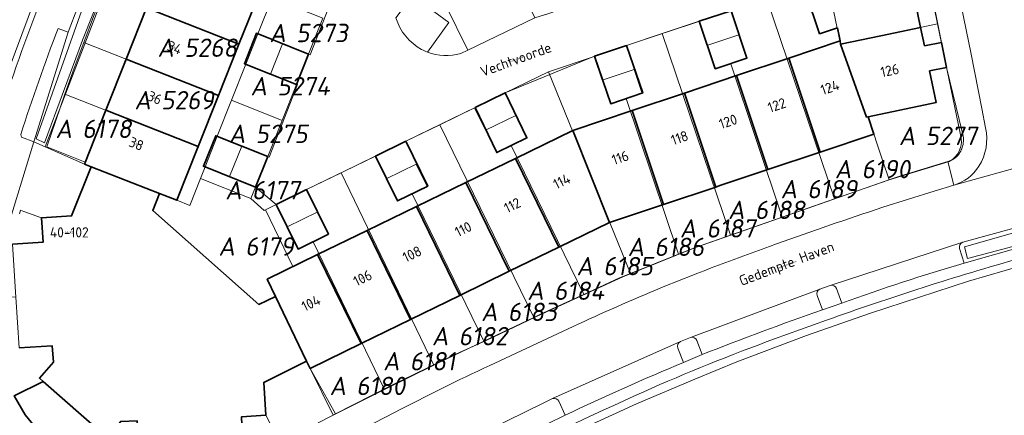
# Model space of a CAD drawing. Header units: metres. Extents: x 237319 to 238937, y 510065 to 511489.
# Tile 134 of 176: x 238254 to 238350, y 510618 to 510657. Entities that reach past the tile are written whole.
import ezdxf
from ezdxf.enums import TextEntityAlignment as Align

# ---------------------------------------------------------------- set-up
doc = ezdxf.new("R2010")
doc.units = ezdxf.units.M
for name, color, linetype, lineweight in [('B-WE-FV-GELEIDING_WILDRASTER-G', 252, 'Continuous', 18), ('B-WE-GR-BEPLANTING_CULTUUR_BODEMBEDEKKER-GV', 252, 'Continuous', 18), ('B-WE-GR-BEPLANTING_CULTUUR_HEESTERS-GV', 252, 'Continuous', 18), ('B-WE-GR-HAAG-GV', 252, 'Continuous', 13), ('B-WE-KG-GRENS_PERCEEL-GV', 252, 'Continuous', 18), ('B-WE-KG-GRENS_PERCEEL-S', 252, 'Continuous', 25), ('B-WE-OG-BEBOUWING-G', 252, 'Continuous', 35), ('B-WE-OG-BEBOUWING-GV', 252, 'Continuous', 35), ('B-WE-OG-BEBOUWING-T18', 252, 'Continuous', 18), ('B-WE-OG-BEBOUWING_HUISNUMMER-T18', 252, 'Continuous', 18), ('B-WE-OG-BEBOUWING_STRAATNAAM-T18', 252, 'Continuous', 18), ('B-WE-OG-TERREIN_BEGROEID-GV', 252, 'Continuous', 18), ('B-WE-OG-TERREIN_ERF-GV', 252, 'Continuous', 18), ('B-WE-OG-TOPOGRAFIE-T18', 252, 'Continuous', 18), ('B-WE-VH-GESLOTENVERHARDING-GV', 252, 'Continuous', 18), ('B-WE-VH-OPENVERHARDING-GV', 252, 'Continuous', 18)]:
    doc.layers.add(name, color=color, linetype=linetype, lineweight=lineweight)
doc.styles.add('NLCS-ISO', font='isocpeur.ttf', dxfattribs={"height": 2.5})
doc.styles.add('NLCS-ISO-M100-T18', font='NLCS-ISO.ttf', dxfattribs={"height": 0.18})

# ---------------------------------------------------------------- blocks, each defined once
blk = doc.blocks.new('SKG-PERCEELNUMMER-SO')
at = {"style": 'NLCS-ISO', "oblique": 10, "flags": 1}
for tag, p in [('GEMEENTECODE', (0, 2.554)), ('PERCEELGROOTTE', (0, -2.446))]:
    blk.add_attdef(tag, text='', height=1.8, dxfattribs=at).set_placement(p, align=Align.MIDDLE_CENTER)
at = {"style": 'NLCS-ISO', "oblique": 10}
blk.add_attdef('SECTIE', text='', height=1.8, dxfattribs=at).set_placement((-0.5, 0), align=Align.MIDDLE_RIGHT)
blk.add_attdef('PERCEELNUMMER', text='', height=1.8, dxfattribs=at).set_placement((0.5, 0), align=Align.MIDDLE_LEFT)
blk = doc.blocks.new('brk-2025')
at = {"layer": 'B-WE-KG-GRENS_PERCEEL-GV', "flags": 128}
for points in [[(238231.922, 510549.452), (238236.176, 510580.823), (238237.202, 510588.391), (238240.276, 510603.337), (238247.485, 510638.42), (238262.406, 510678.404), (238265.555, 510685.343), (238277.933, 510706.512), (238290.887, 510728.696), (238325.986, 510768.014), (238354.023, 510792.177), (238403.109, 510821.014), (238452.711, 510841.197), (238502.093, 510852.531), (238551.952, 510858.287), (238601.829, 510858.689), (238638.972, 510855.507), (238651.961, 510854.301), (238684.981, 510851.961)], [(238684.981, 510851.961), (238651.961, 510854.301), (238638.972, 510855.507), (238601.829, 510858.689), (238551.952, 510858.287), (238502.093, 510852.531), (238452.711, 510841.197), (238403.109, 510821.014), (238354.023, 510792.177), (238325.986, 510768.014), (238290.887, 510728.696), (238277.933, 510706.512), (238265.555, 510685.343), (238262.406, 510678.404), (238247.485, 510638.42), (238240.276, 510603.337), (238272.94, 510598.481), (238267.546, 510594.635), (238250.227, 510577.667), (238249.058, 510575.878), (238236.176, 510580.823), (238231.922, 510549.452)], [(238253.486, 510637.506), (238253.582, 510637.841), (238253.918, 510637.741), (238255.659, 510637.118), (238258.603, 510637.295), (238260.518, 510642.098), (238259.856, 510642.377), (238259.931, 510642.565), (238256.184, 510644.049), (238257.057, 510646.639), (238257.956, 510649.221), (238258.868, 510651.763), (238259.805, 510654.296), (238260.765, 510656.819)], [(238283.242, 510656.682), (238281.833, 510653.15), (238280.656, 510650.182), (238279.244, 510646.644), (238277.832, 510643.104), (238276.635, 510640.111), (238276.186, 510639), (238276.181, 510638.988), (238277.496, 510637.831), (238277.602, 510637.884), (238278.661, 510638.416), (238278.673, 510638.422), (238281.618, 510639.881), (238285.026, 510641.526), (238288.361, 510643.135), (238288.408, 510643.158), (238291.359, 510644.608), (238294.705, 510646.227), (238298.119, 510647.879), (238298.17, 510647.904), (238301.12, 510649.353), (238305.355, 510651.402), (238309.839, 510652.914), (238309.883, 510652.929), (238312.999, 510653.981), (238316.514, 510655.153), (238316.939, 510655.295), (238320.106, 510656.353), (238320.146, 510656.366), (238323.263, 510657.403)], [(238340.619, 510670.216), (238343.506, 510656.106), (238345.751, 510645.248), (238345.829, 510644.869), (238345.841, 510644.481), (238345.785, 510644.098), (238345.664, 510643.73), (238345.481, 510643.388), (238345.242, 510643.084), (238344.954, 510642.824), (238344.626, 510642.619), (238338.759, 510640.837), (238333.407, 510638.965), (238328.272, 510637.169), (238323.215, 510635.401), (238319.685, 510634.166), (238318.101, 510633.532), (238313.386, 510631.646), (238312.32, 510631.22), (238308.813, 510629.611), (238307.526, 510629.021), (238304.496, 510627.631), (238303.918, 510627.355), (238299.032, 510625.024), (238294.694, 510622.955), (238294.112, 510622.666), (238289.29, 510620.274), (238284.235, 510617.767), (238281.989, 510622.348), (238281.641, 510623.051), (238277.45, 510620.978), (238277.656, 510617.764), (238278.506, 510616.127)], [(238255.366, 510616.22), (238254.062, 510617.82), (238252.984, 510619.68), (238255.819, 510621.082), (238255.447, 510621.411), (238256.825, 510622.949), (238256.706, 510624.554), (238253.461, 510624.385)], [(238277.016, 510659.139), (238275.015, 510654.113), (238273.019, 510649.097), (238271.022, 510644.08), (238268.929, 510638.822), (238270.189, 510638.303), (238271.244, 510640.967), (238271.691, 510642.103), (238272.867, 510645.094), (238274.276, 510648.624), (238275.685, 510652.152), (238276.864, 510655.131), (238278.277, 510658.668)], [(238253.461, 510624.385), (238256.706, 510624.554), (238256.825, 510622.949), (238255.447, 510621.411), (238255.819, 510621.082), (238252.984, 510619.68), (238254.062, 510617.82), (238255.366, 510616.22)], [(238278.506, 510616.127), (238277.656, 510617.764), (238277.45, 510620.978), (238281.641, 510623.051), (238278.588, 510629.405), (238277.772, 510631.108), (238280.303, 510632.337), (238277.602, 510637.884), (238277.496, 510637.831), (238276.181, 510638.988), (238276.186, 510639), (238271.244, 510640.967), (238270.189, 510638.303), (238268.929, 510638.822), (238267.211, 510639.477), (238260.518, 510642.098), (238258.603, 510637.295), (238255.659, 510637.118), (238253.918, 510637.741), (238253.582, 510637.841), (238253.486, 510637.506)]]:
    blk.add_lwpolyline(points, dxfattribs=at)
for points in [[(238333.983, 510654.116), (238337.93, 510654.94), (238343.506, 510656.106), (238340.619, 510670.216), (238334.221, 510668.875), (238328.005, 510667.574), (238327.887, 510667.549), (238329.561, 510659.508), (238330.437, 510659.799), (238330.677, 510659.082), (238332.806, 510659.817)], [(238261.75, 510659.333), (238275.015, 510654.113), (238277.016, 510659.139), (238263.789, 510664.327), (238262.758, 510661.835)], [(238329.561, 510659.508), (238326.769, 510658.575), (238333.407, 510638.965), (238338.759, 510640.837), (238338.149, 510642.659), (238336.693, 510647.01), (238336.538, 510646.977), (238333.983, 510654.116), (238332.806, 510659.817), (238330.677, 510659.082), (238330.437, 510659.799)], [(238259.805, 510654.296), (238273.019, 510649.097), (238275.015, 510654.113), (238261.75, 510659.333), (238260.765, 510656.819)], [(238281.833, 510653.15), (238283.242, 510656.682), (238278.277, 510658.668), (238276.864, 510655.131), (238275.685, 510652.152), (238278.102, 510651.195), (238279.279, 510654.168)], [(238328.272, 510637.169), (238333.407, 510638.965), (238326.769, 510658.575), (238323.263, 510657.403), (238320.146, 510656.366), (238320.106, 510656.353), (238320.892, 510653.994), (238324.025, 510655.033), (238324.8, 510652.709), (238323.228, 510652.188)], [(238323.215, 510635.401), (238328.272, 510637.169), (238323.228, 510652.188), (238324.8, 510652.709), (238324.025, 510655.033), (238320.892, 510653.994), (238320.106, 510656.353), (238316.939, 510655.295), (238316.514, 510655.153)], [(238333.983, 510654.116), (238336.538, 510646.977), (238336.693, 510647.01), (238338.149, 510642.659), (238338.759, 510640.837), (238344.626, 510642.619), (238344.954, 510642.824), (238345.242, 510643.084), (238345.481, 510643.388), (238345.664, 510643.73), (238345.785, 510644.098), (238345.841, 510644.481), (238345.829, 510644.869), (238345.751, 510645.248), (238343.506, 510656.106), (238337.93, 510654.94)], [(238310.621, 510650.587), (238313.759, 510651.628), (238314.53, 510649.303), (238312.974, 510648.787), (238318.101, 510633.532), (238319.685, 510634.166), (238323.215, 510635.401), (238316.514, 510655.153), (238312.999, 510653.981), (238309.883, 510652.929), (238309.839, 510652.914)], [(238257.956, 510649.221), (238271.022, 510644.08), (238273.019, 510649.097), (238259.805, 510654.296), (238258.868, 510651.763)], [(238281.833, 510653.15), (238279.279, 510654.168), (238278.102, 510651.195), (238275.685, 510652.152), (238274.276, 510648.624), (238279.244, 510646.644), (238280.656, 510650.182)], [(238313.759, 510651.628), (238310.621, 510650.587), (238309.839, 510652.914), (238305.355, 510651.402), (238313.386, 510631.646), (238318.101, 510633.532), (238312.974, 510648.787), (238314.53, 510649.303)], [(238308.813, 510629.611), (238312.32, 510631.22), (238313.386, 510631.646), (238305.355, 510651.402), (238301.12, 510649.353), (238298.17, 510647.904), (238298.119, 510647.879), (238299.188, 510645.683), (238302.155, 510647.127), (238303.227, 510644.924), (238301.71, 510644.186)], [(238257.956, 510649.221), (238257.057, 510646.639), (238256.184, 510644.049), (238259.931, 510642.565), (238259.856, 510642.377), (238260.518, 510642.098), (238267.211, 510639.477), (238268.929, 510638.822), (238271.022, 510644.08)], [(238279.244, 510646.644), (238274.276, 510648.624), (238272.867, 510645.094), (238271.691, 510642.103), (238274.082, 510641.14), (238275.279, 510644.125), (238277.832, 510643.104)], [(238298.119, 510647.879), (238294.705, 510646.227), (238303.918, 510627.355), (238304.496, 510627.631), (238307.526, 510629.021), (238308.813, 510629.611), (238301.71, 510644.186), (238303.227, 510644.924), (238302.155, 510647.127), (238299.188, 510645.683)], [(238299.032, 510625.024), (238303.918, 510627.355), (238294.705, 510646.227), (238291.359, 510644.608), (238288.408, 510643.158), (238288.361, 510643.135), (238289.431, 510640.937), (238292.398, 510642.38), (238293.47, 510640.177), (238292.005, 510639.464)], [(238271.691, 510642.103), (238271.244, 510640.967), (238276.186, 510639), (238276.635, 510640.111), (238277.832, 510643.104), (238275.279, 510644.125), (238274.082, 510641.14)], [(238292.398, 510642.38), (238289.431, 510640.937), (238288.361, 510643.135), (238285.026, 510641.526), (238294.112, 510622.666), (238294.694, 510622.955), (238299.032, 510625.024), (238292.005, 510639.464), (238293.47, 510640.177)], [(238289.29, 510620.274), (238294.112, 510622.666), (238285.026, 510641.526), (238281.618, 510639.881), (238278.673, 510638.422), (238279.748, 510636.226), (238282.696, 510637.66), (238283.768, 510635.457), (238282.298, 510634.742)], [(238282.696, 510637.66), (238279.748, 510636.226), (238278.673, 510638.422), (238278.661, 510638.416), (238277.602, 510637.884), (238280.303, 510632.337), (238277.772, 510631.108), (238278.588, 510629.405), (238281.641, 510623.051), (238281.989, 510622.348), (238284.235, 510617.767), (238289.29, 510620.274), (238282.298, 510634.742), (238283.768, 510635.457)]]:
    blk.add_lwpolyline(points, close=True, dxfattribs=at)
at = {"layer": 'B-WE-OG-BEBOUWING-G', "flags": 128}
for points in [[(238265.959, 510657.677), (238275.015, 510654.113), (238277.016, 510659.139), (238267.959, 510662.691)], [(238329.854, 510659.501), (238330.476, 510659.632), (238330.629, 510659.041), (238331.936, 510655.149), (238333.677, 510655.717), (238333.955, 510654.437), (238333.983, 510654.116), (238337.93, 510654.94), (238341.839, 510655.757), (238340.377, 510662.785), (238329.636, 510660.569)], [(238273.019, 510649.097), (238275.015, 510654.113), (238265.959, 510657.677), (238263.959, 510652.662)], [(238342.216, 510653.946), (238341.839, 510655.757), (238337.93, 510654.94), (238333.983, 510654.116), (238336.538, 510646.977), (238336.693, 510647.01), (238343.368, 510648.412), (238342.725, 510651.499), (238344.378, 510651.835), (238343.878, 510654.27)], [(238331.993, 510643.548), (238337.267, 510645.312), (238336.693, 510647.01), (238336.538, 510646.977), (238333.983, 510654.116), (238333.955, 510654.437), (238328.921, 510652.751)], [(238271.022, 510644.08), (238273.019, 510649.097), (238263.959, 510652.662), (238261.958, 510647.646)], [(238328.921, 510652.751), (238323.8, 510651.037), (238326.871, 510641.836), (238331.993, 510643.548)], [(238322.171, 510640.264), (238326.871, 510641.836), (238323.8, 510651.037), (238318.679, 510649.322), (238321.749, 510640.123)], [(238313.557, 510647.607), (238316.624, 510638.417), (238321.749, 510640.123), (238318.679, 510649.322)], [(238259.856, 510642.377), (238260.518, 510642.098), (238267.211, 510639.477), (238268.929, 510638.822), (238271.022, 510644.08), (238261.958, 510647.646)], [(238316.624, 510638.417), (238313.557, 510647.607), (238307.744, 510645.66), (238311.348, 510636.661)], [(238306.359, 510634.229), (238311.348, 510636.661), (238307.744, 510645.66), (238302.118, 510642.928)], [(238297.269, 510640.574), (238301.514, 510631.867), (238306.359, 510634.229), (238302.118, 510642.928)], [(238301.514, 510631.867), (238297.269, 510640.574), (238292.42, 510638.22), (238296.669, 510629.505)], [(238296.669, 510629.505), (238292.42, 510638.22), (238287.571, 510635.865), (238291.823, 510627.142)], [(238291.823, 510627.142), (238287.571, 510635.865), (238282.722, 510633.511), (238286.978, 510624.78)], [(238277.772, 510631.108), (238278.588, 510629.405), (238281.641, 510623.051), (238281.989, 510622.348), (238286.978, 510624.78), (238282.722, 510633.511)]]:
    blk.add_lwpolyline(points, close=True, dxfattribs=at)
blk.add_lwpolyline([(238253.461, 510624.385), (238256.706, 510624.554), (238256.825, 510622.949), (238255.447, 510621.411), (238255.819, 510621.082), (238261.675, 510615.928), (238262.062, 510615.6), (238263.421, 510617.156), (238265.031, 510617.233), (238265.242, 510613.977), (238275.396, 510614.666), (238275.265, 510617.622), (238277.656, 510617.764), (238277.45, 510620.978), (238281.641, 510623.051), (238278.588, 510629.405), (238276.977, 510628.621), (238266.553, 510637.828), (238267.211, 510639.477), (238260.518, 510642.098), (238258.603, 510637.295), (238255.659, 510637.118), (238255.818, 510634.725), (238252.824, 510634.534)], dxfattribs=at)
at = {"layer": 'B-WE-KG-GRENS_PERCEEL-S'}
for p, values in [((238280.117, 510655.216), {'PERCEELNUMMER': '5273', 'SECTIE': 'A'}), ((238269.143, 510653.776), {'PERCEELNUMMER': '5268', 'SECTIE': 'A'}), ((238278.265, 510650.004), {'PERCEELNUMMER': '5274', 'SECTIE': 'A'}), ((238266.88, 510648.632), {'PERCEELNUMMER': '5269', 'SECTIE': 'A'}), ((238259.149, 510645.824), {'PERCEELNUMMER': '6178', 'SECTIE': 'A'}), ((238276.139, 510645.34), {'PERCEELNUMMER': '5275', 'SECTIE': 'A'}), ((238341.828, 510645.134), {'PERCEELNUMMER': '5277', 'SECTIE': 'A'}), ((238335.551, 510641.881), {'PERCEELNUMMER': '6190', 'SECTIE': 'A'}), ((238275.786, 510639.813), {'PERCEELNUMMER': '6177', 'SECTIE': 'A'}), ((238330.233, 510639.922), {'PERCEELNUMMER': '6189', 'SECTIE': 'A'}), ((238325.085, 510637.885), {'PERCEELNUMMER': '6188', 'SECTIE': 'A'}), ((238320.351, 510636.075), {'PERCEELNUMMER': '6187', 'SECTIE': 'A'}), ((238275.118, 510634.301), {'PERCEELNUMMER': '6179', 'SECTIE': 'A'}), ((238315.241, 510634.264), {'PERCEELNUMMER': '6186', 'SECTIE': 'A'}), ((238310.225, 510632.378), {'PERCEELNUMMER': '6185', 'SECTIE': 'A'}), ((238305.397, 510629.964), {'PERCEELNUMMER': '6184', 'SECTIE': 'A'}), ((238300.871, 510627.89), {'PERCEELNUMMER': '6183', 'SECTIE': 'A'}), ((238296.046, 510625.513), {'PERCEELNUMMER': '6182', 'SECTIE': 'A'}), ((238291.259, 510623.059), {'PERCEELNUMMER': '6181', 'SECTIE': 'A'}), ((238286.01, 510620.638), {'PERCEELNUMMER': '6180', 'SECTIE': 'A'})]:
    blk.add_blockref('SKG-PERCEELNUMMER-SO', p, dxfattribs=at).add_auto_attribs(values)
at = {"layer": 'B-WE-OG-BEBOUWING_HUISNUMMER-T18', "style": 'NLCS-ISO-M100-T18'}
for s, rotation, p in [('34', 338.3, (238268.71, 510653.777)), ('126', 11.9, (238338.815, 510651.543)), ('124', 18.5, (238332.952, 510649.883)), ('36', 338.2, (238266.755, 510648.875)), ('122', 18.5, (238327.744, 510648.139)), ('120', 18.5, (238322.965, 510646.539)), ('118', 18.5, (238318.211, 510644.947)), ('38', 338.2, (238264.954, 510644.362)), ('116', 18.5, (238312.395, 510643)), ('114', 25.9, (238306.662, 510640.688)), ('112', 25.9, (238301.813, 510638.333)), ('110', 25.9, (238296.997, 510635.995)), ('108', 25.9, (238291.984, 510633.561)), ('106', 25.9, (238287.139, 510631.209)), ('104', 25.9, (238282.074, 510628.75))]:
    blk.add_text(s, height=1, rotation=rotation, dxfattribs=at).set_placement(p, align=Align.MIDDLE)
blk.add_text('40-102', height=1, dxfattribs=at).set_placement((238258.378, 510635.684), align=Align.MIDDLE)
at = {"layer": 'B-WE-OG-BEBOUWING_STRAATNAAM-T18', "style": 'NLCS-ISO-M100-T18'}
for s, rotation, p in [('Vechtvoorde', 20, (238302.152, 510652.624)), ('Gedempte Haven', 20.7, (238328.75, 510632.487))]:
    blk.add_text(s, height=1, rotation=rotation, dxfattribs=at).set_placement(p, align=Align.MIDDLE)
blk = doc.blocks.new('bgt-2025')
at = {"layer": 'B-WE-GR-BEPLANTING_CULTUUR_BODEMBEDEKKER-GV', "flags": 128}
for points in [[(238299.141, 510612.756), (238290.266, 510608.387), (238290.792, 510607.434), (238296.628, 510610.535), (238300.3, 510612.465), (238306.132, 510615.303), (238313.999, 510618.883), (238319.691, 510621.3), (238323.836, 510622.982), (238330.643, 510625.593), (238336.935, 510627.762), (238346.545, 510630.9), (238351.938, 510632.482), (238357.342, 510633.943), (238372.779, 510637.986), (238384.838, 510641.156), (238403.98, 510646.094), (238403.777, 510647.028), (238388.646, 510642.953), (238377.541, 510640.052), (238366.603, 510637.161)], [(238332.962, 510630.483), (238331.972, 510630.13)], [(238331.702, 510629.492), (238332.214, 510628.102), (238334.108, 510628.753), (238333.582, 510630.176)], [(238332.612, 510627.08), (238327.522, 510625.238)], [(238319.291, 510625.386), (238318.306, 510624.988)], [(238320.419, 510623.71), (238319.907, 510625.098)], [(238318.047, 510624.336), (238318.597, 510622.94), (238320.419, 510623.71)]]:
    blk.add_lwpolyline(points, dxfattribs=at)
at = {"layer": 'B-WE-GR-BEPLANTING_CULTUUR_BODEMBEDEKKER-GV'}
for points in [[(238351.644, 510633.158, 0.017127), (238332.612, 510627.08)], [(238333.582, 510630.176, 0.391728), (238332.962, 510630.483)], [(238331.972, 510630.13, 0.407506), (238331.702, 510629.492)], [(238327.522, 510625.238, 0.017642), (238314.694, 510620.066)], [(238318.306, 510624.988, 0.391475), (238318.047, 510624.336)], [(238319.907, 510625.098, 0.396055), (238319.291, 510625.386)], [(238314.694, 510620.066, 0.008096), (238299.141, 510612.756)]]:
    blk.add_lwpolyline(points, format="xyb", dxfattribs=at)
at = {"layer": 'B-WE-GR-BEPLANTING_CULTUUR_HEESTERS-GV', "flags": 128}
for points in [[(238259.215, 510657.794), (238258.282, 510655.298), (238254.917, 510644.548), (238256.01, 510644.068), (238263.397, 510663.272)], [(238296.749, 510653.213), (238297.439, 510653.54), (238295.268, 510657.98), (238301.795, 510661.207), (238301.751, 510663.328), (238302.373, 510664.936), (238303.774, 510666.285), (238303.826, 510667.479), (238303.204, 510668.517), (238301.387, 510669.451), (238296.363, 510672.626), (238295.74, 510671.379), (238300.238, 510669.331), (238295.137, 510658.236), (238290.633, 510660.249), (238290.454, 510659.841)], [(238290.397, 510656.694), (238292.041, 510658.884), (238295.595, 510656.24), (238293.481, 510653.35)], [(238345.662, 510634.109), (238346.099, 510632.668), (238360.263, 510636.693), (238374.418, 510640.438), (238377.452, 510641.196), (238377.2, 510642.173)], [(238355.942, 510638.559), (238356.228, 510637.531), (238345.966, 510634.72)]]:
    blk.add_lwpolyline(points, dxfattribs=at)
for points in [[(238326.085, 510727.003), (238326.369, 510725.876), (238293.491, 510718.992), (238285.578, 510706.829), (238281.282, 510699.751), (238276.686, 510691.637), (238272.791, 510684.655), (238270.431, 510679.496), (238267.471, 510673.341), (238263.845, 510665.055), (238259.673, 510654.519), (238255.952, 510644.468), (238255.145, 510644.832), (238260.447, 510659.87), (238268.284, 510677.672), (238275.772, 510692.339), (238279.378, 510698.918), (238292.588, 510720.032), (238321.017, 510725.962)], [(238326.085, 510727.003), (238321.017, 510725.962), (238292.588, 510720.032), (238279.378, 510698.918), (238275.772, 510692.339), (238268.284, 510677.672), (238260.447, 510659.87), (238255.145, 510644.832), (238255.952, 510644.468), (238259.673, 510654.519), (238263.845, 510665.055), (238267.471, 510673.341), (238270.431, 510679.496), (238272.791, 510684.655), (238276.686, 510691.637), (238281.282, 510699.751), (238285.578, 510706.829), (238293.491, 510718.992), (238326.369, 510725.876)], [(238346.14, 510634.252), (238346.452, 510633.138), (238377.042, 510641.224), (238376.937, 510641.693), (238376.599, 510641.641), (238373.94, 510642.032), (238362.129, 510638.7), (238360.157, 510639.888), (238356.218, 510638.889), (238356.705, 510637.267)], [(238346.14, 510634.252), (238356.705, 510637.267), (238356.218, 510638.889), (238360.157, 510639.888), (238362.129, 510638.7), (238373.94, 510642.032), (238376.599, 510641.641), (238376.937, 510641.693), (238377.042, 510641.224), (238346.452, 510633.138)]]:
    blk.add_lwpolyline(points, close=True, dxfattribs=at)
at = {"layer": 'B-WE-GR-BEPLANTING_CULTUUR_HEESTERS-GV'}
for points in [[(238293.481, 510653.35, 0.16187), (238296.749, 510653.213)], [(238345.966, 510634.72, 0.395156), (238345.662, 510634.109)]]:
    blk.add_lwpolyline(points, format="xyb", dxfattribs=at)
at = {"layer": 'B-WE-GR-HAAG-GV', "flags": 128}
for points in [[(238326.085, 510727.003), (238321.017, 510725.962), (238292.588, 510720.032), (238279.378, 510698.918), (238275.772, 510692.339), (238268.284, 510677.672), (238260.447, 510659.87), (238255.145, 510644.832), (238255.952, 510644.468), (238259.673, 510654.519), (238263.845, 510665.055), (238267.471, 510673.341), (238270.431, 510679.496), (238272.791, 510684.655), (238276.686, 510691.637), (238281.282, 510699.751), (238285.578, 510706.829), (238293.491, 510718.992), (238326.369, 510725.876)], [(238346.14, 510634.252), (238346.452, 510633.138), (238377.042, 510641.224), (238376.937, 510641.693), (238376.599, 510641.641), (238373.94, 510642.032), (238362.129, 510638.7), (238360.157, 510639.888), (238356.218, 510638.889), (238356.705, 510637.267)]]:
    blk.add_lwpolyline(points, close=True, dxfattribs=at)
at = {"layer": 'B-WE-OG-BEBOUWING-GV', "flags": 128}
for points in [[(238265.959, 510657.677), (238275.015, 510654.113), (238277.016, 510659.139), (238267.959, 510662.691)], [(238329.854, 510659.501), (238330.476, 510659.632), (238330.629, 510659.041), (238331.936, 510655.149), (238333.677, 510655.717), (238333.955, 510654.437), (238333.983, 510654.116), (238337.93, 510654.94), (238341.839, 510655.757), (238340.377, 510662.785), (238329.636, 510660.569)], [(238273.019, 510649.097), (238275.015, 510654.113), (238265.959, 510657.677), (238263.959, 510652.662)], [(238321.683, 510651.72), (238324.812, 510652.759), (238323.263, 510657.403), (238320.146, 510656.366)], [(238342.216, 510653.946), (238341.839, 510655.757), (238337.93, 510654.94), (238333.983, 510654.116), (238336.538, 510646.977), (238336.693, 510647.01), (238343.368, 510648.412), (238342.725, 510651.499), (238344.378, 510651.835), (238343.878, 510654.27)], [(238281.833, 510653.15), (238276.73, 510655.183), (238275.546, 510652.209), (238280.656, 510650.182)], [(238312.999, 510653.981), (238309.883, 510652.929), (238311.468, 510648.289), (238314.595, 510649.35)], [(238331.993, 510643.548), (238337.267, 510645.312), (238336.693, 510647.01), (238336.538, 510646.977), (238333.983, 510654.116), (238333.955, 510654.437), (238328.921, 510652.751)], [(238271.022, 510644.08), (238273.019, 510649.097), (238263.959, 510652.662), (238261.958, 510647.646)], [(238328.921, 510652.751), (238323.8, 510651.037), (238326.871, 510641.836), (238331.993, 510643.548)], [(238322.171, 510640.264), (238326.871, 510641.836), (238323.8, 510651.037), (238318.679, 510649.322), (238321.749, 510640.123)], [(238298.17, 510647.904), (238300.286, 510643.495), (238303.249, 510644.933), (238301.12, 510649.353)], [(238313.557, 510647.607), (238316.624, 510638.417), (238321.749, 510640.123), (238318.679, 510649.322)], [(238259.856, 510642.377), (238260.518, 510642.098), (238267.211, 510639.477), (238268.929, 510638.822), (238271.022, 510644.08), (238261.958, 510647.646)], [(238316.624, 510638.417), (238313.557, 510647.607), (238307.744, 510645.66), (238311.348, 510636.661)], [(238276.635, 510640.111), (238277.832, 510643.104), (238275.279, 510644.125), (238272.73, 510645.149), (238271.532, 510642.168)], [(238306.359, 510634.229), (238311.348, 510636.661), (238307.744, 510645.66), (238302.118, 510642.928)], [(238293.524, 510640.204), (238291.359, 510644.608), (238288.408, 510643.158), (238290.559, 510638.756)], [(238297.269, 510640.574), (238301.514, 510631.867), (238306.359, 510634.229), (238302.118, 510642.928)], [(238301.514, 510631.867), (238297.269, 510640.574), (238292.42, 510638.22), (238296.669, 510629.505)], [(238283.778, 510635.49), (238281.618, 510639.881), (238278.661, 510638.416), (238280.815, 510634.038)], [(238296.669, 510629.505), (238292.42, 510638.22), (238287.571, 510635.865), (238291.823, 510627.142)], [(238291.823, 510627.142), (238287.571, 510635.865), (238282.722, 510633.511), (238286.978, 510624.78)], [(238277.772, 510631.108), (238278.588, 510629.405), (238281.641, 510623.051), (238281.989, 510622.348), (238286.978, 510624.78), (238282.722, 510633.511)], [(238260.611, 510612.906), (238261.675, 510615.928), (238255.819, 510621.082), (238252.984, 510619.68), (238254.062, 510617.82), (238255.366, 510616.22), (238256.901, 510614.861), (238258.628, 510613.738)]]:
    blk.add_lwpolyline(points, close=True, dxfattribs=at)
blk.add_lwpolyline([(238253.461, 510624.385), (238256.706, 510624.554), (238256.825, 510622.949), (238255.447, 510621.411), (238255.819, 510621.082), (238261.675, 510615.928), (238262.062, 510615.6), (238263.421, 510617.156), (238265.031, 510617.233), (238265.242, 510613.977), (238275.396, 510614.666), (238275.265, 510617.622), (238277.656, 510617.764), (238277.45, 510620.978), (238281.641, 510623.051), (238278.588, 510629.405), (238276.977, 510628.621), (238266.553, 510637.828), (238267.211, 510639.477), (238260.518, 510642.098), (238258.603, 510637.295), (238255.659, 510637.118), (238255.818, 510634.725), (238252.824, 510634.534)], dxfattribs=at)
at = {"layer": 'B-WE-OG-TERREIN_BEGROEID-GV'}
for points in [[(238252.069, 510648.757, -0.010965), (238256.687, 510661.321)], [(238257.274, 510655.654, 0.011967), (238253.616, 510645.286)]]:
    blk.add_lwpolyline(points, format="xyb", dxfattribs=at)
at = {"layer": 'B-WE-OG-TERREIN_BEGROEID-GV', "flags": 128}
for points in [[(238254.917, 510644.548), (238258.282, 510655.298), (238257.274, 510655.654)], [(238253.616, 510645.286), (238253.709, 510645.022), (238254.917, 510644.548)]]:
    blk.add_lwpolyline(points, dxfattribs=at)
at = {"layer": 'B-WE-OG-TERREIN_ERF-GV', "flags": 128}
for points in [[(238263.397, 510663.272), (238256.01, 510644.068), (238259.856, 510642.377), (238261.958, 510647.646), (238263.959, 510652.662), (238265.959, 510657.677)], [(238323.263, 510657.403), (238324.812, 510652.759), (238321.683, 510651.72), (238320.146, 510656.366), (238312.999, 510653.981), (238314.595, 510649.35), (238311.468, 510648.289), (238309.883, 510652.929), (238301.12, 510649.353), (238303.249, 510644.933), (238300.286, 510643.495), (238298.17, 510647.904), (238291.359, 510644.608), (238293.524, 510640.204), (238290.559, 510638.756), (238288.408, 510643.158), (238281.618, 510639.881), (238283.778, 510635.49), (238280.815, 510634.038), (238278.661, 510638.416), (238276.635, 510640.111), (238271.532, 510642.168), (238272.73, 510645.149), (238275.279, 510644.125), (238277.832, 510643.104), (238277.962, 510643.048), (238280.767, 510650.17), (238280.656, 510650.182), (238275.546, 510652.209), (238276.73, 510655.183), (238281.833, 510653.15), (238282.004, 510653.082), (238284.763, 510660.188)], [(238277.016, 510659.139), (238275.015, 510654.113), (238273.019, 510649.097), (238271.022, 510644.08), (238268.929, 510638.822), (238267.211, 510639.477), (238266.553, 510637.828), (238276.977, 510628.621), (238278.588, 510629.405), (238277.772, 510631.108), (238282.722, 510633.511), (238287.571, 510635.865), (238292.42, 510638.22), (238297.269, 510640.574), (238302.118, 510642.928), (238307.744, 510645.66), (238313.557, 510647.607), (238318.679, 510649.322), (238323.8, 510651.037), (238328.921, 510652.751), (238333.955, 510654.437), (238333.677, 510655.717), (238331.936, 510655.149), (238330.629, 510659.041)], [(238343.878, 510654.27), (238338.932, 510679.104), (238338.35, 510679.783), (238337.681, 510679.965), (238337.043, 510679.935), (238329.161, 510678.168)], [(238326.748, 510674.3), (238327.341, 510671.511), (238330.269, 510672.124), (238329.573, 510675.503), (238337.391, 510677.139), (238338.906, 510669.857), (238340.377, 510662.785), (238341.839, 510655.757), (238342.216, 510653.946), (238343.878, 510654.27)], [(238345.944, 510645.414), (238344.378, 510651.835), (238342.725, 510651.499), (238343.368, 510648.412), (238336.693, 510647.01), (238337.267, 510645.312), (238331.993, 510643.548), (238326.871, 510641.836), (238322.171, 510640.264), (238321.749, 510640.123), (238316.624, 510638.417), (238311.348, 510636.661)], [(238311.348, 510636.661), (238306.359, 510634.229), (238301.514, 510631.867), (238296.669, 510629.505), (238291.823, 510627.142), (238286.978, 510624.78), (238281.989, 510622.348), (238284.475, 510617.893), (238289.81, 510620.628), (238295.985, 510623.619), (238299.299, 510625.11), (238304.748, 510627.707), (238305.879, 510628.229), (238312.639, 510631.329), (238319.78, 510634.2), (238330.078, 510637.806), (238338.916, 510640.895), (238339.798, 510641.194), (238344.513, 510642.632), (238344.775, 510642.712)]]:
    blk.add_lwpolyline(points, dxfattribs=at)
at = {"layer": 'B-WE-OG-TERREIN_ERF-GV'}
for points in [[(238345.959, 510644.121, 0.139993), (238345.944, 510645.414)], [(238345.773, 510643.648, 0.055527), (238345.959, 510644.121)], [(238344.775, 510642.712, 0.18615), (238345.773, 510643.648)]]:
    blk.add_lwpolyline(points, format="xyb", dxfattribs=at)
at = {"layer": 'B-WE-VH-GESLOTENVERHARDING-GV', "flags": 128}
blk.add_lwpolyline([(238403.98, 510646.094), (238384.838, 510641.156), (238372.779, 510637.986), (238357.342, 510633.943), (238351.938, 510632.482), (238346.545, 510630.9), (238336.935, 510627.762), (238330.643, 510625.593), (238323.836, 510622.982), (238319.691, 510621.3), (238313.999, 510618.883), (238306.132, 510615.303), (238300.3, 510612.465)], dxfattribs=at)
at = {"layer": 'B-WE-VH-OPENVERHARDING-GV', "flags": 128}
for points in [[(238344.562, 510725.238), (238367.001, 510729.89), (238383.716, 510733.387), (238386.979, 510734.07), (238385.848, 510739.47), (238366.84, 510735.488), (238348.77, 510731.724), (238331.336, 510728.134), (238334.738, 510711.609), (238338.422, 510693.81), (238342.134, 510675.911), (238346.794, 510653.149), (238347.858, 510647.805), (238348.21, 510645.932)], [(238348.21, 510645.932), (238347.858, 510647.805), (238346.794, 510653.149), (238342.134, 510675.911), (238338.422, 510693.81), (238334.738, 510711.609), (238331.336, 510728.134), (238329.276, 510727.817), (238333.917, 510705.274), (238337.436, 510688.349), (238335.992, 510688.04), (238334.415, 510687.689), (238334.954, 510685.442), (238334.984, 510685.448), (238337.522, 510685.975), (238338.705, 510680.245), (238338.932, 510679.104)], [(238284.763, 510660.188), (238282.004, 510653.082), (238281.833, 510653.15), (238280.656, 510650.182), (238280.767, 510650.17), (238277.962, 510643.048), (238277.832, 510643.104), (238276.635, 510640.111), (238278.661, 510638.416), (238281.618, 510639.881), (238288.408, 510643.158), (238291.359, 510644.608), (238298.17, 510647.904), (238301.12, 510649.353), (238309.883, 510652.929), (238312.999, 510653.981), (238320.146, 510656.366), (238323.263, 510657.403)], [(238345.084, 510640.308), (238355.436, 510643.171), (238355.373, 510643.397), (238354.72, 510643.209), (238354.217, 510645.297), (238352.936, 510650.622), (238352.535, 510652.552), (238350.861, 510660.934), (238350.6, 510662.166), (238348.871, 510670.518), (238348.641, 510671.719), (238346.899, 510680.099), (238346.652, 510681.283), (238346.642, 510681.332), (238344.915, 510689.667), (238344.675, 510690.85), (238342.936, 510699.242), (238342.693, 510700.433)], [(238311.323, 510694.345), (238311.75, 510694.446), (238318.893, 510695.939), (238319.143, 510694.761), (238321.189, 510695.182), (238322.271, 510690.238), (238320.321, 510689.817), (238321.337, 510685.067), (238319.971, 510684.774), (238320.248, 510683.519), (238319.257, 510683.301), (238322.313, 510669.232), (238322.638, 510669.301), (238323.846, 510663.912), (238322.445, 510663.471), (238322.636, 510662.881), (238306.529, 510657.52), (238305.106, 510657.04), (238305.074, 510657.03), (238304.034, 510656.694), (238297.439, 510653.54), (238296.749, 510653.213)], [(238338.932, 510679.104), (238343.878, 510654.27), (238344.378, 510651.835), (238345.944, 510645.414)], [(238293.481, 510653.35), (238295.595, 510656.24), (238292.041, 510658.884), (238290.397, 510656.694)], [(238257.274, 510655.654), (238258.282, 510655.298), (238259.215, 510657.794), (238258.232, 510658.186)], [(238252.069, 510648.757), (238251.105, 510645.881), (238249.662, 510646.33), (238249.467, 510646.391), (238249.137, 510645.331), (238248.352, 510642.811), (238250.322, 510642.177), (238246.567, 510629.477), (238250.252, 510629.398), (238252.125, 510635.459), (238254.917, 510644.548), (238253.709, 510645.022), (238253.616, 510645.286)], [(238389.622, 510646.337), (238390.146, 510644.459), (238387.525, 510643.786), (238387.231, 510644.835), (238377.2, 510642.173), (238377.452, 510641.196), (238374.418, 510640.438), (238360.263, 510636.693), (238346.099, 510632.668)], [(238356.27, 510639.089), (238356.587, 510639.18), (238355.436, 510643.171), (238345.084, 510640.308), (238343.175, 510639.724), (238338.141, 510638.143)], [(238338.141, 510638.143), (238343.175, 510639.724), (238345.084, 510640.308), (238344.513, 510642.632), (238339.798, 510641.194), (238338.916, 510640.895), (238330.078, 510637.806), (238319.78, 510634.2), (238312.639, 510631.329), (238305.879, 510628.229), (238304.748, 510627.707), (238299.299, 510625.11), (238295.985, 510623.619), (238289.81, 510620.628), (238284.475, 510617.893), (238273.481, 510612.166)], [(238344.775, 510642.712), (238344.513, 510642.632), (238345.084, 510640.308)], [(238292.582, 510612.933), (238304.822, 510618.964), (238305.75, 510619.39), (238318.306, 510624.988), (238319.291, 510625.386), (238331.972, 510630.13), (238332.962, 510630.483), (238345.966, 510634.72), (238356.228, 510637.531), (238355.942, 510638.559)], [(238345.966, 510634.72), (238332.962, 510630.483)], [(238346.099, 510632.668), (238345.662, 510634.109)], [(238331.972, 510630.13), (238319.291, 510625.386)], [(238332.214, 510628.102), (238331.702, 510629.492)], [(238333.582, 510630.176), (238334.108, 510628.753)], [(238265.275, 510610.532), (238265.242, 510613.977), (238265.031, 510617.233), (238263.421, 510617.156), (238262.062, 510615.6), (238261.675, 510615.928), (238260.611, 510612.906), (238258.628, 510613.738), (238256.901, 510614.861), (238255.366, 510616.22), (238254.062, 510617.82), (238252.984, 510619.68), (238255.819, 510621.082), (238255.447, 510621.411), (238256.825, 510622.949), (238256.706, 510624.554), (238253.461, 510624.385), (238253.15, 510629.335), (238250.252, 510629.398), (238250.175, 510629.149)], [(238334.108, 510628.753), (238332.214, 510628.102)], [(238327.522, 510625.238), (238332.612, 510627.08)], [(238299.612, 510622.651), (238307.784, 510626.468)], [(238307.784, 510626.468), (238299.612, 510622.651)], [(238318.306, 510624.988), (238305.75, 510619.39)], [(238319.907, 510625.098), (238320.419, 510623.71)], [(238318.597, 510622.94), (238318.047, 510624.336)], [(238320.419, 510623.71), (238318.597, 510622.94)], [(238284.475, 510617.893), (238281.989, 510622.348), (238281.641, 510623.051), (238277.45, 510620.978), (238277.656, 510617.764), (238275.265, 510617.622), (238275.396, 510614.666), (238265.242, 510613.977), (238265.275, 510610.532)], [(238306.367, 510619.129), (238306.996, 510617.763)], [(238271.988, 510612.262), (238273.139, 510612.841), (238273.481, 510612.166), (238284.475, 510617.893)], [(238273.481, 510612.166), (238274.562, 510610.03), (238282.261, 510613.903), (238285.323, 510615.48), (238290.25, 510618.018)], [(238290.25, 510618.018), (238285.323, 510615.48), (238288.321, 510609.696), (238288.98, 510610.377), (238289.111, 510610.5), (238290.001, 510611.333), (238291.379, 510612.201), (238292.582, 510612.933)], [(238306.996, 510617.763), (238305.266, 510616.937)]]:
    blk.add_lwpolyline(points, dxfattribs=at)
at = {"layer": 'B-WE-VH-OPENVERHARDING-GV'}
for points in [[(238256.687, 510661.321, 0.010965), (238252.069, 510648.757)], [(238292.924, 510653.6, -0.193018), (238290.397, 510656.694)], [(238290.397, 510656.694, 0.193018), (238292.924, 510653.6)], [(238253.616, 510645.286, -0.011967), (238257.274, 510655.654)], [(238293.481, 510653.35, -0.028604), (238292.924, 510653.6)], [(238292.924, 510653.6, 0.028604), (238293.481, 510653.35)], [(238296.749, 510653.213, -0.16187), (238293.481, 510653.35)], [(238347.555, 510642.157, 0.195796), (238348.21, 510645.932)], [(238348.21, 510645.932, -0.195796), (238347.555, 510642.157)], [(238345.944, 510645.414, -0.139993), (238345.959, 510644.121)], [(238345.959, 510644.121, -0.055527), (238345.773, 510643.648)], [(238345.773, 510643.648, -0.18615), (238344.775, 510642.712)], [(238345.084, 510640.308, 0.184239), (238347.555, 510642.157)], [(238347.555, 510642.157, -0.184239), (238345.084, 510640.308)], [(238327.727, 510634.554, -0.005886), (238338.141, 510638.143)], [(238338.141, 510638.143, 0.005886), (238327.727, 510634.554)], [(238316.379, 510630.251, -0.010666), (238327.727, 510634.554)], [(238327.727, 510634.554, 0.010666), (238316.379, 510630.251)], [(238345.662, 510634.109, -0.395156), (238345.966, 510634.72)], [(238332.612, 510627.08, -0.017127), (238351.644, 510633.158)], [(238346.099, 510632.668, 0.015594), (238334.108, 510628.753)], [(238334.108, 510628.753, -0.015594), (238346.099, 510632.668)], [(238332.962, 510630.483, -0.391728), (238333.582, 510630.176)], [(238307.784, 510626.468, -0.009396), (238316.379, 510630.251)], [(238316.379, 510630.251, 0.009396), (238307.784, 510626.468)], [(238331.702, 510629.492, -0.407506), (238331.972, 510630.13)], [(238332.214, 510628.102, 0.009476), (238320.419, 510623.71)], [(238320.419, 510623.71, -0.009476), (238332.214, 510628.102)], [(238314.694, 510620.066, -0.017642), (238327.522, 510625.238)], [(238318.047, 510624.336, -0.391475), (238318.306, 510624.988)], [(238319.291, 510625.386, -0.396055), (238319.907, 510625.098)], [(238318.597, 510622.94, 0.013499), (238306.996, 510617.763)], [(238306.996, 510617.763, -0.013499), (238318.597, 510622.94)], [(238290.25, 510618.018, -0.011817), (238299.612, 510622.651)], [(238299.612, 510622.651, 0.011817), (238290.25, 510618.018)], [(238299.141, 510612.756, -0.008096), (238314.694, 510620.066)], [(238305.75, 510619.39, -0.400624), (238306.367, 510619.129)]]:
    blk.add_lwpolyline(points, format="xyb", dxfattribs=at)
at = {"layer": 'B-WE-VH-OPENVERHARDING-GV', "flags": 128}
for points in [[(238297.439, 510653.54), (238304.034, 510656.694), (238301.795, 510661.207), (238295.268, 510657.98)], [(238255.818, 510634.725), (238255.659, 510637.118), (238258.603, 510637.295), (238260.518, 510642.098), (238259.856, 510642.377), (238256.01, 510644.068), (238254.917, 510644.548), (238252.125, 510635.459), (238250.252, 510629.398), (238253.15, 510629.335), (238252.824, 510634.534)]]:
    blk.add_lwpolyline(points, close=True, dxfattribs=at)
at = {"layer": 'B-WE-KG-GRENS_PERCEEL-GV'}
blk.add_blockref('brk-2025', (0, 0), dxfattribs=at)
at = {"layer": 'B-WE-OG-BEBOUWING-T18', "style": 'NLCS-ISO-M100-T18'}
for s, rotation, p in [('34', 338.3, (238268.71, 510653.777)), ('126', 11.9, (238338.815, 510651.543)), ('124', 18.5, (238332.952, 510649.883)), ('36', 338.2, (238266.755, 510648.875)), ('122', 18.5, (238327.744, 510648.139)), ('120', 18.5, (238322.965, 510646.539)), ('118', 18.5, (238318.211, 510644.947)), ('38', 338.2, (238264.954, 510644.362)), ('116', 18.5, (238312.395, 510643)), ('114', 25.9, (238306.662, 510640.688)), ('112', 25.9, (238301.813, 510638.333)), ('110', 25.9, (238296.997, 510635.995)), ('108', 25.9, (238291.984, 510633.561)), ('106', 25.9, (238287.139, 510631.209)), ('104', 25.9, (238282.074, 510628.75))]:
    blk.add_text(s, height=0.18, rotation=rotation, dxfattribs=at).set_placement(p, align=Align.MIDDLE)
blk.add_text('40-102', height=0.18, dxfattribs=at).set_placement((238258.378, 510635.684), align=Align.MIDDLE)
at = {"layer": 'B-WE-OG-TOPOGRAFIE-T18', "style": 'NLCS-ISO-M100-T18'}
for s, rotation, p in [('Vechtvoorde', 20, (238302.152, 510652.624)), ('Gedempte Haven', 20.7, (238328.75, 510632.487))]:
    blk.add_text(s, height=0.18, rotation=rotation, dxfattribs=at).set_placement(p, align=Align.MIDDLE)

msp = doc.modelspace()

# ---------------------------------------------------------------- block references
at = {"layer": 'B-WE-FV-GELEIDING_WILDRASTER-G'}
msp.add_blockref('bgt-2025', (0, 0), dxfattribs=at)

doc.saveas('drawing.dxf')
